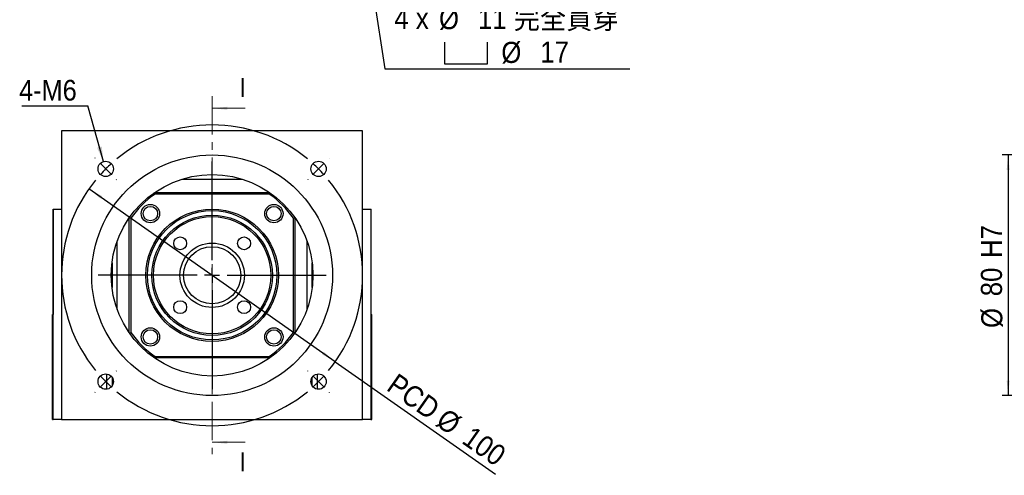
# Model space of a CAD drawing. Header units: millimetres. Extents: x 44 to 578, y 1 to 394.
# Tile 1 of 4: x 44 to 371, y 31 to 182. Entities that reach past the tile are written whole.
import ezdxf

# ---------------------------------------------------------------- set-up
doc = ezdxf.new("R2010")
doc.units = ezdxf.units.MM
doc.header["$LTSCALE"] = 2
doc.linetypes.add('CENTER', pattern=[10.16, 6.35, -1.27, 1.27, -1.27])
doc.layers.add('FORMAT', color=7, linetype='Continuous')
doc.styles.add('SLDTEXTSTYLE0', font='GOTHIC.TTF', dxfattribs={"width": 0.913})
doc.styles.add('SLDTEXTSTYLE1', font='GOTHIC.TTF', dxfattribs={"width": 0.913, "bigfont": 'bigfont'})
doc.styles.get("Standard").update_dxf_attribs({"font": 'GOTHIC.TTF'})
doc.dimstyles.new('SLDDIMSTYLE0', dxfattribs={"dimtxt": 0.18, "dimasz": 5, "dimexe": 0, "dimexo": 0.0625, "dimgap": 0, "dimtad": 0, "dimtih": 1, "dimtoh": 1, "dimdec": 0, "dimrnd": 1e-09, "dimzin": 0, "dimdsep": 46, "dimtxsty": 'Standard', "dimsah": 1, "dimcen": 0.09, "dimadec": 0, "dimazin": 0, "dimtfac": 5, "dimtdec": 0, "dimtofl": 0, "dimtmove": 0, "dimatfit": 3, "dimfxl": 0, "dimfrac": 2, "dimtolj": 1, "dimtzin": 0, "dimarcsym": 0})
doc.dimstyles.new('SLDDIMSTYLE1', dxfattribs={"dimtxt": 7, "dimasz": 5, "dimexe": 0, "dimexo": 0.0625, "dimgap": 1.75, "dimtad": 1, "dimrnd": 1e-09, "dimzin": 12, "dimdsep": 46, "dimtxsty": 'SLDTEXTSTYLE0', "dimsah": 1, "dimcen": 0.09, "dimadec": 0, "dimazin": 3, "dimtfac": 1, "dimtofl": 0, "dimtmove": 0, "dimatfit": 3, "dimfxl": 0, "dimfrac": 2, "dimtolj": 1, "dimtzin": 12, "dimarcsym": 0})
doc.dimstyles.new('SLDDIMSTYLE2', dxfattribs={"dimtxt": 7, "dimasz": 5, "dimexe": 0, "dimexo": 0.0625, "dimgap": 1.75, "dimtad": 0, "dimtih": 1, "dimtoh": 1, "dimdec": 6, "dimrnd": 1e-09, "dimzin": 12, "dimdsep": 46, "dimtxsty": 'SLDTEXTSTYLE0', "dimsah": 1, "dimcen": 0, "dimadec": 0, "dimazin": 3, "dimtfac": 1, "dimtofl": 0, "dimtmove": 0, "dimatfit": 3, "dimfxl": 0, "dimfrac": 2, "dimtolj": 1, "dimtzin": 12, "dimarcsym": 0})
doc.dimstyles.new('SLDDIMSTYLE3', dxfattribs={"dimtxt": 7, "dimasz": 5, "dimexe": 0, "dimexo": 0.0625, "dimgap": 1.75, "dimtad": 1, "dimrnd": 1e-09, "dimzin": 12, "dimdsep": 46, "dimtxsty": 'SLDTEXTSTYLE0', "dimsah": 1, "dimcen": 0, "dimadec": 0, "dimazin": 3, "dimtfac": 1, "dimtmove": 0, "dimatfit": 3, "dimfxl": 0, "dimfrac": 2, "dimtolj": 1, "dimtzin": 12, "dimarcsym": 0})

# ---------------------------------------------------------------- blocks, each defined once
blk = doc.blocks.new('SW_SYMBOL_HOLE_SPOT')
at = {"layer": 'FORMAT', "color": 0}
for p, q in [((0, 1750), (0, 150)), ((3200, 150), (3200, 1750)), ((0, 150), (3200, 150))]:
    blk.add_line(p, q, dxfattribs=at)
blk = doc.blocks.new('_D_6')
at = {"layer": 'FORMAT'}
for p, q in [((152.12, 254.34), (165.69, 166.15)), ((165.69, 166.15), (247.1, 166.15))]:
    blk.add_line(p, q, dxfattribs=at)
blk.add_solid([(152.12, 254.34), (152.39, 249.32), (153.38, 249.47)], dxfattribs=at)
at = {"layer": 'FORMAT', "xscale": 0.004470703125, "yscale": 0.004470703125, "zscale": 0.004470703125}
blk.add_blockref('SW_SYMBOL_HOLE_SPOT', (185.5, 167.12), dxfattribs=at)
at = {"layer": 'FORMAT', "char_height": 7, "attachment_point": 1}
for s, insert, style in [('4 x ', (168.87, 186.42), 'SLDTEXTSTYLE0'), ('%%c', (183.69, 186.31), 'SLDTEXTSTYLE0'), (' 11 \\M+18AAE\\M+19153\\M+18AD1\\M+190FA', (194.25, 186.42), 'SLDTEXTSTYLE1'), ('%%c', (204.39, 175.09), 'SLDTEXTSTYLE0'), (' 17 ', (214.95, 175.2), 'SLDTEXTSTYLE0')]:
    blk.add_mtext(s, dxfattribs=dict(at, insert=insert, style=style))
blk = doc.blocks.new('_D_7')
at = {"layer": 'FORMAT', "color": 7}
for q in [(67.43, 126.26), (202.42, 31.33)]:
    blk.add_line((149.23, 68.73), q, dxfattribs=at)
for points in [[(67.43, 126.26), (71.24, 122.97), (71.81, 123.79)], [(149.23, 68.73), (145.43, 72.02), (144.85, 71.2)]]:
    blk.add_solid(points, dxfattribs=at)
at = {"layer": 'FORMAT', "color": 7, "char_height": 7, "attachment_point": 1, "rotation": 324.8836, "style": 'SLDTEXTSTYLE0'}
for s, insert in [('PCD', (169.89, 65.25)), ('%%c', (186.23, 53.63)), ('100', (194.92, 47.65))]:
    blk.add_mtext(s, dxfattribs=dict(at, insert=insert))
blk = doc.blocks.new('SW_NOTE_0')
at = {"layer": 'FORMAT', "color": 0}
blk.add_line((-21.89, 0), (0, 0), dxfattribs=at)
at = {"layer": 'FORMAT', "color": 0, "insert": (-22.78, 8.64), "char_height": 6.879, "attachment_point": 1, "style": 'SLDTEXTSTYLE0'}
blk.add_mtext('4-M6', dxfattribs=at)
blk = doc.blocks.new('SW_CENTERMARKSYMBOL_4')
at = {"layer": 'FORMAT', "color": 0}
for p, q in [((0, 5), (0, 37.86)), ((-5, 0), (-37.86, 0)), ((0, 0), (-2.5, 0)), ((0, 0), (0, 2.5)), ((0, 0), (0, -2.5)), ((0, 0), (2.5, 0)), ((5, 0), (37.86, 0)), ((0, -5), (0, -37.86))]:
    blk.add_line(p, q, dxfattribs=at)
blk = doc.blocks.new('SW_CENTERMARKSYMBOL_5')
at = {"layer": 'FORMAT', "color": 0}
for p, q in [((-74.25, 3.54), (-74.28, 3.57)), ((3.54, 3.54), (3.57, 3.57)), ((-70.71, 0), (-72.48, 1.77)), ((-70.71, 0), (-68.94, -1.77)), ((-35.36, -30.36), (-35.36, 2.5)), ((0, 0), (-1.77, -1.77)), ((0, 0), (1.77, 1.77)), ((-67.18, -3.54), (-67.14, -3.57)), ((-3.54, -3.54), (-3.57, -3.57)), ((-40.36, -35.36), (-73.21, -35.36)), ((-35.36, -35.36), (-37.86, -35.36)), ((-35.36, -35.36), (-35.36, -32.86)), ((-35.36, -35.36), (-35.36, -37.86)), ((-35.36, -35.36), (-32.86, -35.36)), ((-30.36, -35.36), (2.5, -35.36)), ((-35.36, -40.36), (-35.36, -73.21)), ((-67.18, -67.18), (-67.14, -67.14)), ((-3.54, -67.18), (-3.57, -67.14)), ((-70.71, -70.71), (-72.48, -72.48)), ((-70.71, -70.71), (-68.94, -68.94)), ((0, -70.71), (-1.77, -68.94)), ((0, -70.71), (1.77, -72.48)), ((-74.25, -74.25), (-74.28, -74.28)), ((3.54, -74.25), (3.57, -74.28))]:
    blk.add_line(p, q, dxfattribs=at)
for start, end in [(50.7296, 129.2704), (135, 137.8648), (132.1352, 135), (45, 47.8648), (42.1352, 45), (140.7296, 219.2704), (320.7296, 39.2704), (222.1352, 225), (225, 227.8648), (312.1352, 315), (315, 317.8648), (230.7296, 309.2704)]:
    blk.add_arc((-35.36, -35.36), 50, start, end, dxfattribs=at)
blk = doc.blocks.new('_D_12')
at = {"layer": 'FORMAT', "color": 7}
for p, q in [((384.48, 137.49), (370.73, 137.49)), ((372.73, 137.49), (372.73, 57.49)), ((384.48, 57.49), (370.73, 57.49))]:
    blk.add_line(p, q, dxfattribs=at)
for points in [[(372.73, 137.49), (372.23, 132.49), (373.23, 132.49)], [(372.73, 57.49), (373.23, 62.49), (372.23, 62.49)]]:
    blk.add_solid(points, dxfattribs=at)
at = {"layer": 'FORMAT', "color": 7, "char_height": 7, "attachment_point": 1, "rotation": 90, "style": 'SLDTEXTSTYLE0'}
for s, insert in [(' H7', (363.68, 100.88)), ('80', (363.68, 90.53)), ('%%c', (363.79, 79.98))]:
    blk.add_mtext(s, dxfattribs=dict(at, insert=insert))

msp = doc.modelspace()

# ---------------------------------------------------------------- linework, layer by layer
at = {"color": 7, "linetype": 'CENTER', "lineweight": 18}
msp.add_line((108.3323242, 157.014525), (108.3323242, 37.974463), dxfattribs=at)
at = {"color": 7, "linetype": 'Continuous', "lineweight": 18}
for p, q in [((119.3323242, 153.014525), (108.3323242, 153.014525)), ((119.3323242, 41.974463), (108.3323242, 41.974463))]:
    msp.add_line(p, q, dxfattribs=at)
at = {"color": 7, "linetype": 'Continuous', "lineweight": 25}
for p, q in [((158.332325, 145.4945194), (58.3323235, 145.4945194)), ((58.3323235, 145.4945194), (58.3323235, 49.4945186)), ((158.332325, 49.4945186), (158.332325, 145.4945194)), ((98.4202106, 129.4945205), (118.2444379, 129.4945205)), ((89.3586589, 124.4945197), (89.2011984, 124.9945189)), ((89.2011984, 124.9945189), (127.4634501, 124.9945189)), ((127.3059896, 124.4945197), (89.3586589, 124.4945197)), ((127.3059896, 124.4945197), (127.4634501, 124.9945189)), ((55.5323245, 119.4945189), (55.5323245, 84.4945187)), ((55.5323245, 119.4945189), (55.5823254, 119.4945189)), ((55.5823254, 49.4945186), (55.5823254, 119.4945189)), ((55.5823254, 119.4945189), (58.3323235, 119.4945189)), ((158.332325, 119.4945189), (161.0823231, 119.4945189)), ((161.0823231, 119.4945189), (161.0823231, 49.4945186)), ((161.0823231, 119.4945189), (161.132324, 119.4945189)), ((161.132324, 84.4945187), (161.132324, 119.4945189)), ((80.8323244, 78.3633931), (80.8323244, 116.6256449)), ((80.8323244, 116.6256449), (81.3323235, 116.4681843)), ((81.3323235, 116.4681843), (81.3323235, 78.5208537)), ((135.3323249, 116.4681843), (135.8323241, 116.6256449)), ((135.3323249, 78.5208537), (135.3323249, 116.4681843)), ((135.8323241, 116.6256449), (135.8323241, 78.3633931)), ((76.8323237, 86.0927651), (76.8323237, 108.8962729)), ((139.8323247, 108.8962729), (139.8323247, 86.0927651)), ((55.3323249, 49.4945186), (55.3323249, 84.4945187)), ((55.5323245, 84.4945187), (55.3323249, 84.4945187)), ((161.132324, 84.4945187), (161.3323236, 84.4945187)), ((161.3323236, 49.4945186), (161.3323236, 84.4945187)), ((80.8323244, 78.3633931), (81.3323235, 78.5208537)), ((135.3323249, 78.5208537), (135.8323241, 78.3633931)), ((89.2011984, 69.9945192), (89.3586589, 70.4945183)), ((127.4634501, 69.9945192), (89.2011984, 69.9945192)), ((89.3586589, 70.4945183), (127.3059896, 70.4945183)), ((127.4634501, 69.9945192), (127.3059896, 70.4945183)), ((55.3323249, 49.4945186), (55.5823254, 49.4945186)), ((58.3323235, 49.4945186), (55.5823254, 49.4945186)), ((58.3323235, 49.4945186), (158.332325, 49.4945186)), ((161.0823231, 49.4945186), (158.332325, 49.4945186)), ((161.0823231, 49.4945186), (161.3323236, 49.4945186))]:
    msp.add_line(p, q, dxfattribs=at)
at = {"color": 8, "linetype": 'Continuous', "lineweight": 25}
for p, q in [((75.0823239, 101.5795527), (75.0823239, 93.4094854)), ((141.5823246, 93.4094854), (141.5823246, 101.5795527)), ((75.0823239, 63.577945), (75.0823239, 60.7004153)), ((141.5823246, 60.7004153), (141.5823246, 63.577945))]:
    msp.add_line(p, q, dxfattribs=at)
at = {"color": 7, "linetype": 'Continuous', "lineweight": 25}
for centre, radius in [((108.3323242, 97.494519), 40), ((72.9769852, 132.8498581), 2.55), ((143.6876633, 132.8498581), 2.55), ((108.3323242, 97.494519), 33.5), ((87.8262276, 118.0006157), 3.05), ((128.8384209, 118.0006157), 3.05), ((87.8262276, 118.0006157), 2.4), ((108.3323242, 97.494519), 22), ((108.3323242, 97.494519), 21.5), ((128.8384209, 118.0006157), 2.4), ((108.3323242, 97.494519), 20), ((108.3323242, 97.494519), 19.5), ((97.7257225, 108.1011207), 2.15), ((108.3323242, 97.494519), 10.7), ((118.938926, 108.1011207), 2.15), ((108.3323242, 97.494519), 9.5), ((97.7257225, 86.8879173), 2.15), ((118.938926, 86.8879173), 2.15), ((87.8262276, 76.9884224), 3.05), ((87.8262276, 76.9884224), 2.4), ((128.8384209, 76.9884224), 3.05), ((128.8384209, 76.9884224), 2.4), ((72.9769852, 62.13918), 2.55), ((143.6876633, 62.13918), 2.55)]:
    msp.add_circle(centre, radius, dxfattribs=at)
for start, end in [(125.096801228, 144.903198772), (35.096801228, 54.903198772), (215.096801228, 234.903198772), (305.096801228, 324.903198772)]:
    msp.add_arc((108.3323242, 97.494519), 33, start, end, dxfattribs=at)
for points in [[(73.3323242, 59.6140593), (73.3323242, 60.0252114), (73.3323242, 60.4364512), (73.3323242, 61.0574366), (73.3323242, 61.2647761), (73.3323242, 61.5818439), (73.3323242, 61.6885766), (73.3323242, 61.9091018), (73.3323242, 62.024992), (73.3323242, 62.2646369), (73.3323242, 62.3808166), (73.3323242, 62.6006161), (73.3323242, 62.7064168), (73.3323242, 63.0215198), (73.3323242, 63.2278461), (73.3323242, 63.845848), (73.3323242, 64.2551166), (73.3323242, 64.6643006)], [(143.3323242, 59.6140593), (143.3323242, 60.0252114), (143.3323242, 60.4364512), (143.3323242, 61.0574366), (143.3323242, 61.2647761), (143.3323242, 61.5818439), (143.3323242, 61.6885766), (143.3323242, 61.9091018), (143.3323242, 62.024992), (143.3323242, 62.2646369), (143.3323242, 62.3808166), (143.3323242, 62.6006161), (143.3323242, 62.7064168), (143.3323242, 63.0215198), (143.3323242, 63.2278461), (143.3323242, 63.845848), (143.3323242, 64.2551166), (143.3323242, 64.6643006)]]:
    msp.add_open_spline(points, degree=3, knots=[0, 0, 0, 0, 0.25, 0.25, 0.375, 0.375, 0.4375, 0.4375, 0.5, 0.5, 0.5625, 0.5625, 0.625, 0.625, 0.75, 0.75, 1, 1, 1, 1], dxfattribs=at)
at = {"color": 7, "linetype": 'Continuous', "lineweight": 18}
for points in [[(108.3323242, 153.014525), (113.3323242, 152.514525), (113.3323242, 153.514525)], [(108.3323242, 41.974463), (113.3323242, 41.474463), (113.3323242, 42.474463)]]:
    msp.add_solid(points, dxfattribs=at)

# ---------------------------------------------------------------- block references
at = {"layer": 'FORMAT', "color": 7}
for name, p in [('SW_NOTE_0', (67.0066408, 153.8179735)), ('SW_CENTERMARKSYMBOL_5', (143.6876633, 132.8498581)), ('SW_CENTERMARKSYMBOL_4', (108.3323242, 97.494519))]:
    msp.add_blockref(name, p, dxfattribs=at)

# ---------------------------------------------------------------- texts
at = {"color": 7, "linetype": 'Continuous', "char_height": 6.35, "attachment_point": 1, "style": 'SLDTEXTSTYLE0'}
for insert in [(117.4213242, 163.099775), (117.4213242, 38.6160748)]:
    msp.add_mtext('I', dxfattribs=dict(at, insert=insert))

# ---------------------------------------------------------------- dimensions: what is measured, and where the dimension line sits
at = {"layer": 'FORMAT'}
dim = msp.add_diameter_dim_2p(p1=(149.5399135, 271.1392721), p2=(152.1247349, 254.33693), text='4 x <> 完全貫穿\\P{\\fGDT;v}%%c 17 \\P', dimstyle='SLDDIMSTYLE2', dxfattribs=at)
dim.commit()
dim.dimension.update_dxf_attribs({"geometry": '_D_6', "text_midpoint": (207.9825665, 177.370839), "dimtype": 163})
at = {"layer": 'FORMAT', "color": 7}
dim = msp.add_linear_dim(base=(372.7333365, 57.494519), p1=(386.4807082, 137.494519), p2=(386.4807082, 57.494519), angle=90, text='%%c<> H7', dimstyle='SLDDIMSTYLE1', dxfattribs=at)
dim.commit()
dim.dimension.update_dxf_attribs({"geometry": '_D_12', "text_midpoint": (372.7333365, 97.494519), "dimtype": 160})
dim = msp.add_diameter_dim_2p(p1=(149.2315711, 68.732537), p2=(67.4330774, 126.256501), text='PCD<>', dimstyle='SLDDIMSTYLE3', dxfattribs=at)
dim.commit()
dim.dimension.update_dxf_attribs({"geometry": '_D_7', "text_midpoint": (183.6940543, 44.4971781), "dimtype": 163})

# ---------------------------------------------------------------- leaders
msp.add_leader([(72.2499683, 135.2940239), (67.0066408, 153.8179735)], dimstyle='SLDDIMSTYLE0', dxfattribs=at)

doc.saveas('drawing.dxf')
